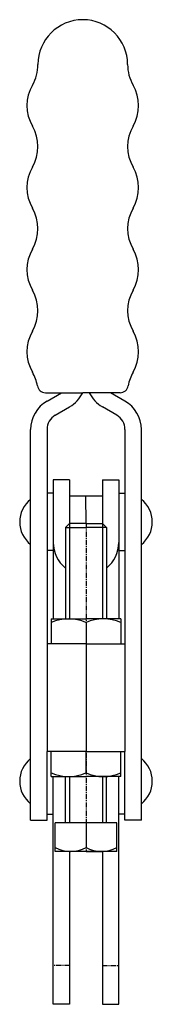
# Model space of a CAD drawing. Extents: x 136 to 168, y 60 to 301.
import ezdxf

# ---------------------------------------------------------------- set-up
doc = ezdxf.new("R2010")
doc.units = 0
doc.linetypes.add('CENTER', pattern=[2, 1.25, -0.25, 0.25, -0.25])
doc.layers.get('0').update_dxf_attribs({"linetype": 'CONTINUOUS'})
doc.layers.add('BRAUER-1', color=1, linetype='CENTER')

msp = doc.modelspace()

# ---------------------------------------------------------------- linework, layer by layer
for p, q in [((142.111102, 209.578206), (151.211101, 209.578205)), ((142.499998, 207.557478), (145.999998, 209.578205)), ((160.311099, 209.578206), (151.211101, 209.578205)), ((161.499998, 207.557479), (157.999998, 209.578205)), ((144.499998, 204.093377), (147.999998, 206.114103)), ((159.499998, 204.093377), (155.999998, 206.114103)), ((138.499999, 105.38), (138.499998, 200.629275)), ((142.499998, 200.629275), (142.499999, 148.329999)), ((161.499998, 200.629276), (161.499999, 148.330001)), ((165.499999, 105.38), (165.499998, 200.629276)), ((143.999998, 188.38), (143.999999, 154.454999)), ((147.999998, 188.38), (143.999998, 188.38)), ((147.999998, 188.38), (147.999999, 177.73)), ((155.999998, 188.38), (159.999998, 188.380001)), ((155.999998, 188.38), (155.999999, 177.73)), ((159.999998, 188.380001), (159.999999, 154.455001)), ((143.999998, 185.08), (142.499998, 185.08)), ((159.999998, 185.080001), (161.499998, 185.080001)), ((147.999998, 184.43), (155.999998, 184.43)), ((151.999999, 177.73), (151.999998, 184.43)), ((147.999999, 177.73), (146.999999, 176.73)), ((147.999999, 177.73), (147.999999, 154.454999)), ((151.999999, 177.73), (147.999999, 177.73)), ((151.999999, 177.73), (155.999999, 177.73)), ((155.999999, 177.73), (155.999999, 154.454999)), ((155.999999, 177.73), (156.999999, 176.73)), ((146.999999, 176.73), (151.999999, 176.73)), ((146.999999, 176.73), (146.999999, 154.454999)), ((156.999999, 176.73), (151.999999, 176.73)), ((156.999999, 176.73), (156.999999, 154.454999)), ((143.999999, 171.08), (142.499999, 171.08)), ((159.999999, 171.080001), (161.499999, 171.080001)), ((143.499999, 154.454999), (151.999999, 154.454999)), ((143.499999, 154.454999), (143.499999, 148.329999)), ((160.499999, 154.455001), (151.999999, 154.454999)), ((160.499999, 154.455001), (160.499999, 148.330001)), ((151.999999, 153.53625), (151.999999, 148.329999)), ((151.999999, 148.329999), (142.499999, 148.329999)), ((142.499999, 148.329999), (142.499999, 122.13)), ((151.999999, 148.329999), (161.499999, 148.330001)), ((151.999999, 148.329999), (151.999999, 122.13)), ((161.499999, 148.330001), (161.499999, 122.13)), ((142.499999, 105.38), (142.499999, 122.13)), ((151.999999, 122.13), (142.499999, 122.13)), ((143.499999, 116.005), (143.499999, 122.13)), ((151.999999, 116.92375), (151.999999, 122.13)), ((151.999999, 122.13), (161.499999, 122.13)), ((160.499999, 116.005), (160.499999, 122.13)), ((161.499999, 105.38), (161.499999, 122.13)), ((143.499999, 116.005), (151.999999, 116.005)), ((144, 60.5), (143.999999, 116.005)), ((147, 104.73), (146.999999, 116.005)), ((147.999999, 116.005), (147.999999, 104.73)), ((160.499999, 116.005), (151.999999, 116.005)), ((155.999999, 116.005), (155.999999, 104.73)), ((157, 104.73), (156.999999, 116.005)), ((160, 60.5), (159.999999, 116.005)), ((142.499999, 106.88), (143.999999, 106.88)), ((161.499999, 106.88), (159.999999, 106.88)), ((138.499999, 105.38), (142.499999, 105.38)), ((159.5, 104.73), (144.5, 104.73)), ((144.5, 97.73), (144.5, 104.73)), ((152, 104.73), (152, 98.73)), ((159.5, 97.73), (159.5, 104.73)), ((165.499999, 105.38), (161.499999, 105.38)), ((159.5, 97.73), (144.5, 97.73)), ((148, 97.73), (148, 60.5)), ((152, 97.73), (148, 97.73)), ((152, 97.73), (156, 97.73)), ((156, 97.73), (156, 60.5)), ((148, 60.5), (144, 60.5)), ((156, 60.5), (160, 60.5))]:
    msp.add_line(p, q)
for centre, radius, start, end in [((151.211113, 289.578208), 10.932151, 0.000001, 180), ((130.278962, 289.578209), 10, 329.999982, 359.999996), ((172.143258, 289.578206), 10, 179.99999, 210), ((147.599468, 279.578204), 10, 149.999987, 209.999976), ((154.82275, 279.578206), 10, 330.00001, 30), ((130.278958, 269.578209), 10, 329.999979, 29.999996), ((172.143258, 269.578206), 10, 149.999991, 210), ((147.599463, 259.578204), 10, 149.999987, 209.999976), ((154.82275, 259.578206), 10, 330.00001, 30), ((130.278953, 249.578209), 10, 329.999979, 29.999996), ((172.143258, 249.578206), 10, 149.999991, 210), ((147.599458, 239.578204), 10, 149.999987, 209.999976), ((154.82275, 239.578206), 10, 330.00001, 30), ((130.278948, 229.578209), 10, 329.999982, 29.999996), ((172.143259, 229.578206), 10, 149.999991, 210), ((147.599453, 219.578204), 10, 149.999984, 209.999976), ((154.822751, 219.578206), 10, 330.00001, 30), ((130.278943, 209.578209), 10, 9.594053, 29.999996), ((172.143259, 209.578206), 10, 149.999991, 170.40593), ((142.111102, 211.578206), 2, 189.594047, 270), ((160.311099, 211.578206), 2, 270, 350.405933), ((143.999998, 213.042306), 8, 300.000001, 334.341095), ((159.999998, 213.042306), 8, 205.658907, 239.999999), ((146.499998, 200.629275), 8, 120.000001, 180.000001), ((157.499998, 200.629275), 8, 0.000001, 60.000003), ((146.499998, 200.629275), 4, 119.999997, 180.000001), ((157.499998, 200.629275), 4, 0.000001, 60.000003), ((142.830126, 178.08), 7, 128.213217, 231.78679), ((161.169871, 178.080001), 7, 308.213211, 51.786789), ((151.999999, 173.068589), 8, 180.000014, 231.317813), ((151.999999, 173.068589), 8, 308.682188, 359.999993), ((147.749999, 144.165692), 10.289307, 65.603414, 114.396587), ((156.249999, 144.165692), 10.289307, 65.603414, 114.396586), ((142.830126, 114.88), 7, 128.213211, 231.78679), ((161.169872, 114.88), 7, 308.213211, 51.78679), ((147.749999, 126.294307), 10.289307, 245.603405, 294.396586), ((156.249999, 126.294307), 10.289307, 245.603414, 294.396597), ((148.25, 105.26125), 7.53125, 240.137166, 299.862834), ((155.75, 105.26125), 7.53125, 240.137166, 299.862834)]:
    msp.add_arc(centre, radius, start, end)
at = {"layer": 'BRAUER-1'}
for p, q in [((151.999999, 177.73), (152, 97.73)), ((148, 70), (144, 70)), ((156, 70), (160, 70))]:
    msp.add_line(p, q, dxfattribs=at)

doc.saveas('drawing.dxf')
